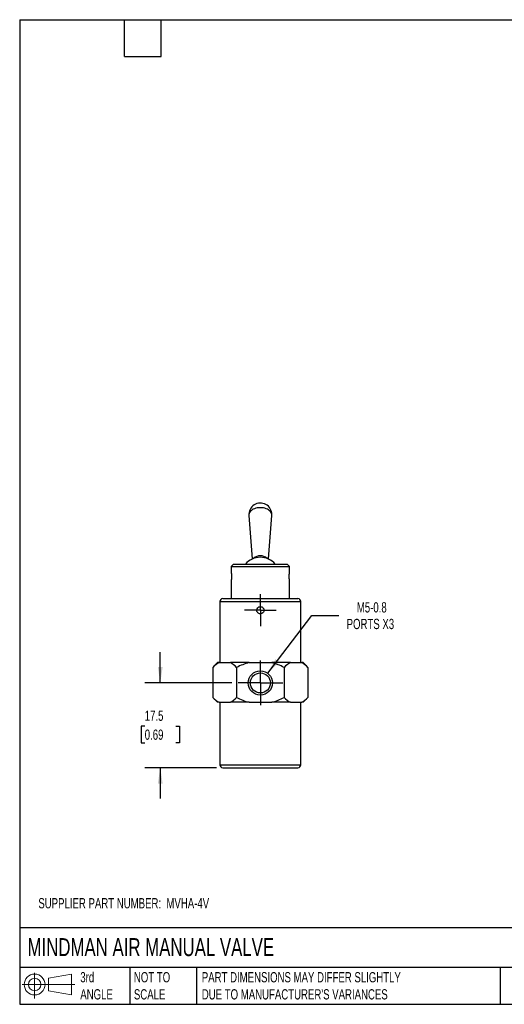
# Model space of a CAD drawing. Header units: millimetres. Extents: x 6 to 273, y 6 to 210.
# Tile 1 of 3: x 6 to 106, y 6 to 210. Entities that reach past the tile are written whole.
import ezdxf

# ---------------------------------------------------------------- set-up
doc = ezdxf.new("R2010")
doc.units = ezdxf.units.MM
doc.linetypes.add('SLD-Center', pattern=[19.05, 15.24, -1.27, 1.27, -1.27])
doc.linetypes.add('SLD-Solid', pattern=[0])
doc.layers.add('CENTER', color=40, linetype='SLD-Center')
doc.layers.add('SLD-DEFPOINTS', color=7, linetype='Continuous')
doc.layers.add('DIMENSIONS', color=140, linetype='SLD-Solid', lineweight=25)
doc.layers.add('TEXT', color=140, linetype='SLD-Solid', lineweight=25)
doc.styles.add('SLDTEXTSTYLE0', font='TXT', dxfattribs={"width": 0.7})
doc.dimstyles.new('SLDDIMSTYLE2', dxfattribs={"dimtxt": 2.158008, "dimasz": 3.302, "dimexe": 0, "dimexo": 0.0625, "dimgap": 0.539502, "dimtad": 0, "dimtih": 1, "dimtoh": 1, "dimdec": 1, "dimrnd": 1e-09, "dimzin": 12, "dimdsep": 46, "dimtxsty": 'SLDTEXTSTYLE0', "dimsah": 1, "dimcen": 0.09, "dimadec": 0, "dimazin": 3, "dimtfac": 1, "dimtdec": 1, "dimtmove": 0, "dimatfit": 0, "dimfxl": 0, "dimfrac": 2, "dimtolj": 1, "dimtzin": 12, "dimarcsym": 0})
doc.dimstyles.new('SLDDIMSTYLE5', dxfattribs={"dimtxt": 2.158008, "dimasz": 3.302, "dimexe": 0, "dimexo": 0.0625, "dimgap": 0.539502, "dimtad": 0, "dimtih": 1, "dimtoh": 1, "dimdec": 1, "dimrnd": 1e-09, "dimzin": 12, "dimdsep": 46, "dimtxsty": 'SLDTEXTSTYLE0', "dimsah": 1, "dimcen": 0, "dimadec": 0, "dimazin": 3, "dimtfac": 1, "dimtdec": 1, "dimtofl": 0, "dimtmove": 0, "dimatfit": 3, "dimfxl": 0, "dimfrac": 2, "dimtolj": 1, "dimtzin": 12, "dimarcsym": 0})

# ---------------------------------------------------------------- blocks, each defined once
blk = doc.blocks.new('Block11')
at = {"color": 7, "linetype": 'SLD-Solid', "lineweight": 18}
for p, q in [((2.59, 5.31), (2.59, 0)), ((5.48, 4.17), (10.18, 5.03)), ((5.48, 1.6), (5.48, 4.17)), ((10.18, 5.03), (10.18, 0.73)), ((0, 2.88), (10.87, 2.88)), ((5.48, 1.6), (10.18, 0.73))]:
    blk.add_line(p, q, dxfattribs=at)
for radius in [2.15, 1.29]:
    blk.add_circle((2.59, 2.88), radius, dxfattribs=at)
blk = doc.blocks.new('Block12')
at = {"layer": 'SLD-DEFPOINTS'}
blk.add_blockref('Block11', (0, 0), dxfattribs=at)
blk = doc.blocks.new('_D_9')
at = {"layer": 'DIMENSIONS'}
for p, q in [((35.34, 72.68), (35.34, 79.03)), ((50.12, 72.68), (32.17, 72.68)), ((32.14, 63.76), (31.41, 63.76)), ((31.41, 63.76), (31.41, 60.33)), ((38.55, 63.76), (39.28, 63.76)), ((39.28, 63.76), (39.28, 60.33)), ((31.41, 60.33), (32.14, 60.33)), ((39.28, 60.33), (38.55, 60.33)), ((46.97, 55.18), (32.17, 55.18)), ((35.34, 55.18), (35.34, 48.83))]:
    blk.add_line(p, q, dxfattribs=at)
for points in [[(35.34, 72.68), (35.85, 75.98), (34.84, 75.98)], [(35.34, 55.18), (34.84, 51.87), (35.85, 51.87)]]:
    blk.add_solid(points, dxfattribs=at)
at = {"layer": 'DIMENSIONS', "char_height": 2.117, "attachment_point": 1, "style": 'SLDTEXTSTYLE0'}
for s, insert in [('17.5', (32.14, 66.97)), ('0.69', (32.14, 63.06))]:
    blk.add_mtext(s, dxfattribs=dict(at, insert=insert))
blk = doc.blocks.new('_D_10')
at = {"layer": 'DIMENSIONS'}
for p, q in [((57.51, 74.66), (66.64, 86.6)), ((66.64, 86.6), (72.2, 86.6))]:
    blk.add_line(p, q, dxfattribs=at)
blk.add_solid([(57.51, 74.66), (59.92, 76.98), (59.11, 77.59)], dxfattribs=at)
at = {"layer": 'DIMENSIONS', "char_height": 2.117, "attachment_point": 1, "style": 'SLDTEXTSTYLE0'}
for s, insert in [('M5-0.8', (75.89, 89.33)), ('PORTS X3', (73.79, 85.9))]:
    blk.add_mtext(s, dxfattribs=dict(at, insert=insert))
blk = doc.blocks.new('SW_CENTERMARKSYMBOL_3')
at = {"layer": 'CENTER', "color": 0}
for p, q in [((0, 2.54), (0, 4.607)), ((0, 0), (0, 2.54)), ((-2.54, 0), (-4.607, 0)), ((0, 0), (-2.54, 0)), ((0, 0), (0, -2.54)), ((0, 0), (2.54, 0)), ((2.54, 0), (4.607, 0)), ((0, -2.54), (0, -4.607))]:
    blk.add_line(p, q, dxfattribs=at)
blk = doc.blocks.new('SW_CENTERMARKSYMBOL_4')
at = {"layer": 'CENTER', "color": 0}
for p, q in [((0, 2.54), (0, 3.29)), ((0, 0), (0, 2.54)), ((-2.54, 0), (-3.29, 0)), ((0, 0), (-2.54, 0)), ((0, 0), (0, -2.54)), ((0, 0), (2.54, 0)), ((2.54, 0), (3.29, 0)), ((0, -2.54), (0, -3.29))]:
    blk.add_line(p, q, dxfattribs=at)

msp = doc.modelspace()

# ---------------------------------------------------------------- linework, layer by layer
for p, q in [((53.62109, 107.22523), (54.33312, 98.25408)), ((57.65415, 98.25408), (58.36617, 107.22523)), ((50.45363, 97.17602), (49.99363, 96.71602)), ((49.99363, 96.71602), (49.99363, 95.36658)), ((49.99363, 96.71602), (61.99363, 96.71602)), ((50.45363, 97.17602), (61.53363, 97.17602)), ((61.99363, 96.71602), (61.53363, 97.17602)), ((61.99363, 95.37583), (61.99363, 96.71602)), ((49.99363, 93.87621), (49.99363, 90.07602)), ((61.99363, 90.07602), (61.99363, 93.88546)), ((47.64363, 89.47602), (47.64363, 76.87602)), ((47.64363, 89.47602), (64.34363, 89.47602)), ((48.24363, 90.07602), (63.74363, 90.07602)), ((64.34363, 76.87602), (64.34363, 89.47602)), ((47.17863, 76.87602), (46.17868, 75.87607)), ((46.17868, 75.87607), (46.17868, 69.67598)), ((47.4647, 76.87602), (47.17863, 76.87602)), ((47.4647, 76.87602), (49.80013, 76.87602)), ((53.6582, 76.87602), (49.80013, 76.87602)), ((51.08616, 75.87607), (51.08616, 69.67598)), ((53.6582, 76.87602), (58.32906, 76.87602)), ((62.18713, 76.87602), (58.32906, 76.87602)), ((60.90111, 75.87607), (60.90111, 69.67598)), ((62.18713, 76.87602), (64.52256, 76.87602)), ((64.80863, 76.87602), (64.52256, 76.87602)), ((65.80859, 75.87607), (64.80863, 76.87602)), ((65.80859, 75.87607), (65.80859, 69.67598)), ((46.17868, 69.67598), (47.17863, 68.67602)), ((64.80863, 68.67602), (65.80859, 69.67598)), ((47.4647, 68.67602), (47.17863, 68.67602)), ((47.4647, 68.67602), (49.80013, 68.67602)), ((47.64363, 68.67602), (47.64363, 55.77602)), ((53.6582, 68.67602), (49.80013, 68.67602)), ((53.6582, 68.67602), (58.32906, 68.67602)), ((62.18713, 68.67602), (58.32906, 68.67602)), ((62.18713, 68.67602), (64.52256, 68.67602)), ((64.34363, 55.77602), (64.34363, 68.67602)), ((64.80863, 68.67602), (64.52256, 68.67602)), ((47.64363, 55.77602), (64.34363, 55.77602)), ((48.24363, 55.17602), (63.74363, 55.17602))]:
    msp.add_line(p, q)
at = {"flags": 128}
for points in [[(55.99363, 108.83006), (55.67699, 108.81643), (55.366, 108.7758), (55.06621, 108.70889), (54.78297, 108.61689), (54.52134, 108.50144), (54.28598, 108.36461), (54.08109, 108.20883), (53.91033, 108.03689), (53.77675, 107.85186), (53.68272, 107.65703), (53.62994, 107.45588), (53.61933, 107.25201), (53.62109, 107.22523)], [(58.36617, 107.22523), (58.36793, 107.25201), (58.35733, 107.45588), (58.30454, 107.65703), (58.21052, 107.85186), (58.07694, 108.03689), (57.90618, 108.20883), (57.70129, 108.36461), (57.46593, 108.50144), (57.20429, 108.61689), (56.92105, 108.70889), (56.62126, 108.7758), (56.31027, 108.81643), (55.99363, 108.83006)]]:
    msp.add_lwpolyline(points, dxfattribs=at)
for radius in [2.5, 2.067]:
    msp.add_circle((55.99363, 72.67602), radius)
for centre, radius, start, end in [((55.99363, 107.41354), 2.38, 0, 184.5379578), ((55.99363, 107.41354), 2.38, 355.4620422, 0), ((55.99363, 94.62602), 3.99, 39.7245734, 140.2754266), ((55.99363, 96.83101), 2.07957, 47.2417525, 132.7582475), ((48.24363, 89.47602), 0.6, 90, 180), ((63.74363, 89.47602), 0.6, 0, 90), ((48.24363, 55.77602), 0.6, 180, 270), ((63.74363, 55.77602), 0.6, 270, 0)]:
    msp.add_arc(centre, radius, start, end)
for points, knots in [([(50.04069, 94.62602), (50.04021, 94.56924), (50.039, 94.4281), (50.0278, 94.21628), (50.01143, 94.02771), (49.99676, 93.90038), (49.99469, 93.88426), (49.99366, 93.87621)], [0, 0, 0, 0, 0.144860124, 0.360126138, 0.574669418, 0.787796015, 1, 1, 1, 1]), ([(49.9948, 95.36658), (49.9948, 95.36664), (49.9948, 95.36679), (50.00647, 95.27055), (50.02263, 95.10219), (50.03751, 94.87777), (50.03963, 94.70994), (50.04069, 94.62602)], [0, 0, 0, 0, 0.142540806, 0.357944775, 0.572651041, 0.786305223, 1, 1, 1, 1]), ([(61.94657, 94.62602), (61.94706, 94.6828), (61.94827, 94.82394), (61.95947, 95.03576), (61.97584, 95.22433), (61.99051, 95.35166), (61.99258, 95.36778), (61.99361, 95.37583)], [0, 0, 0, 0, 0.144860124, 0.360126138, 0.574669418, 0.787796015, 1, 1, 1, 1]), ([(61.99246, 93.88546), (61.99246, 93.8854), (61.99247, 93.88525), (61.9808, 93.98149), (61.96464, 94.14985), (61.94975, 94.37427), (61.94763, 94.5421), (61.94657, 94.62602)], [0, 0, 0, 0, 0.142540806, 0.357944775, 0.572651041, 0.786305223, 1, 1, 1, 1]), ([(56.74363, 87.67602), (56.74363, 87.87432), (56.662, 88.06853), (56.45432, 88.27589), (56.37115, 88.3315), (56.18935, 88.40669), (56.09197, 88.42612), (55.89385, 88.42592), (55.79648, 88.40629), (55.61502, 88.33085), (55.53187, 88.27505), (55.32464, 88.06742), (55.24356, 87.87157), (55.24367, 87.57783), (55.26316, 87.4796), (55.33849, 87.29793), (55.39349, 87.21544), (55.53359, 87.07547), (55.61617, 87.02052), (55.79783, 86.94539), (55.89616, 86.92597), (56.1898, 86.92613), (56.38559, 87.00735), (56.59307, 87.21478), (56.64879, 87.29795), (56.7241, 87.47958), (56.74363, 87.57687), (56.74363, 87.67602)], [0, 0, 0, 0, 0.125, 0.125, 0.1875, 0.1875, 0.25, 0.25, 0.3125, 0.3125, 0.375, 0.375, 0.5, 0.5, 0.5625, 0.5625, 0.625, 0.625, 0.6875, 0.6875, 0.75, 0.75, 0.875, 0.875, 0.9375, 0.9375, 1, 1, 1, 1])]:
    msp.add_open_spline(points, degree=3, knots=knots)
for points in [[(47.4647, 76.87602), (47.01732, 76.63896), (46.59183, 76.28922), (46.17868, 75.87607)], [(51.08616, 75.87607), (50.673, 76.28922), (50.24752, 76.63896), (49.80013, 76.87602)], [(53.6582, 76.87602), (52.76343, 76.63896), (51.91247, 76.28922), (51.08616, 75.87607)], [(60.90111, 75.87607), (60.0748, 76.28922), (59.22383, 76.63896), (58.32906, 76.87602)], [(62.18713, 76.87602), (61.73975, 76.63896), (61.31427, 76.28922), (60.90111, 75.87607)], [(65.80859, 75.87607), (65.39543, 76.28922), (64.96995, 76.63896), (64.52256, 76.87602)], [(46.17868, 69.67598), (46.59183, 69.26282), (47.01732, 68.91308), (47.4647, 68.67602)], [(49.80013, 68.67602), (50.24752, 68.91308), (50.673, 69.26282), (51.08616, 69.67598)], [(51.08616, 69.67598), (51.91247, 69.26282), (52.76343, 68.91308), (53.6582, 68.67602)], [(58.32906, 68.67602), (59.22383, 68.91308), (60.0748, 69.26282), (60.90111, 69.67598)], [(60.90111, 69.67598), (61.31427, 69.26282), (61.73975, 68.91308), (62.18713, 68.67602)], [(64.52256, 68.67602), (64.96995, 68.91308), (65.39543, 69.26282), (65.80859, 69.67598)]]:
    msp.add_open_spline(points, degree=3)
at = {"layer": 'TEXT'}
for p, q in [((6.35, 209.55), (273.05, 209.55)), ((6.35, 209.55), (6.35, 6.35)), ((27.94, 201.93), (27.94, 209.55)), ((35.56, 201.93), (35.56, 209.55)), ((27.94, 201.93), (35.56, 201.93)), ((273.05, 22.12611), (6.35, 22.12611)), ((273.05, 13.97), (6.35, 13.97)), ((29.04473, 13.97), (29.04473, 6.35)), ((42.83739, 13.97), (42.83739, 6.35)), ((105.48421, 13.97), (105.48421, 6.35)), ((6.35, 6.35), (273.05, 6.35))]:
    msp.add_line(p, q, dxfattribs=at)

# ---------------------------------------------------------------- block references
at = {"layer": 'CENTER'}
for name, p in [('SW_CENTERMARKSYMBOL_4', (55.99363, 87.67602)), ('SW_CENTERMARKSYMBOL_3', (55.99363, 72.67602))]:
    msp.add_blockref(name, p, dxfattribs=at)
at = {"layer": 'SLD-DEFPOINTS'}
msp.add_blockref('Block12', (6.83794, 7.55386), dxfattribs=at)

# ---------------------------------------------------------------- texts
at = {"layer": 'TEXT', "attachment_point": 1, "style": 'SLDTEXTSTYLE0'}
for s, insert, char_height in [('SUPPLIER PART NUMBER:  MVHA-4V', (10.19356, 28.26975), 2.1166667), ('MINDMAN AIR MANUAL VALVE', (7.96573, 20.00164), 3.7041667), ('3rd^JANGLE', (18.85043, 12.99657), 2.116667), ('NOT TO^JSCALE', (29.90672, 12.99657), 2.1166667), ("PART DIMENSIONS MAY DIFFER SLIGHTLY ^JDUE TO MANUFACTURER'S VARIANCES", (43.91253, 12.99657), 2.1166667)]:
    msp.add_mtext(s, dxfattribs=dict(at, insert=insert, char_height=char_height))

# ---------------------------------------------------------------- dimensions: what is measured, and where the dimension line sits
at = {"layer": 'DIMENSIONS'}
dim = msp.add_diameter_dim_2p(p1=(54.47496, 70.69016), p2=(57.5123, 74.66188), text='M5-0.8\\PPORTS X3', dimstyle='SLDDIMSTYLE5', override={"dimpost": '<>'}, dxfattribs=at)
dim.commit()
dim.dimension.update_dxf_attribs({"geometry": '_D_10', "text_midpoint": (80.92408, 86.60078), "dimtype": 163})
dim = msp.add_linear_dim(base=(35.34495, 72.67602), p1=(48.24363, 55.17602), p2=(51.38663, 72.67602), angle=90, dimstyle='SLDDIMSTYLE2', dxfattribs=at)
dim.commit()
dim.dimension.update_dxf_attribs({"geometry": '_D_9', "text_midpoint": (35.34495, 63.75861), "dimtype": 160})

doc.saveas('drawing.dxf')
